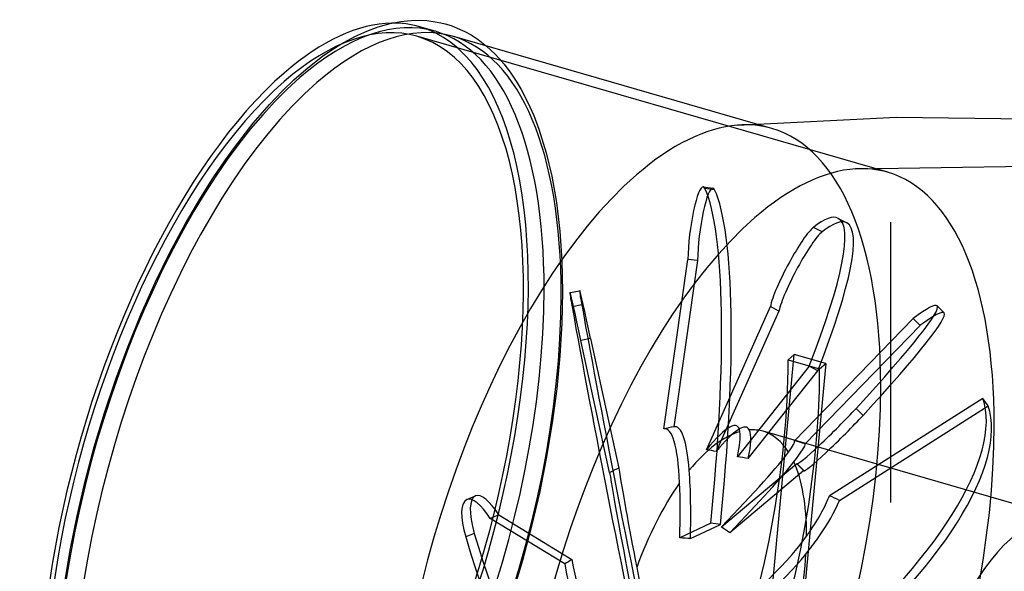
# Model space of a CAD drawing. Header units: millimetres. Extents: x -300 to 300, y -225 to 168.
# Tile 3 of 5: x -300 to -100, y 56 to 168. Entities that reach past the tile are written whole.
import ezdxf

# ---------------------------------------------------------------- set-up
doc = ezdxf.new("R2010")
doc.units = ezdxf.units.MM
doc.layers.add('HIDDEN', color=7, linetype='Continuous')
doc.layers.add('THICK', color=7, linetype='Continuous')

msp = doc.modelspace()

# ---------------------------------------------------------------- linework, layer by layer
at = {"layer": 'HIDDEN'}
for p, q in [((-215.31, 165.2), (-218.49, 166.12)), ((-123.63, 136.65), (-219.05, 164.19)), ((-204.92, 162.2), (-203.27, 160.66)), ((-203.27, 160.66), (-202.37, 159.72)), ((-202.37, 159.72), (-201.38, 158.57)), ((-201.38, 158.57), (-199.98, 156.73)), ((-199.98, 156.73), (-198.9, 155.12)), ((-198.9, 155.12), (-197.91, 153.44)), ((-197.91, 153.44), (-196.53, 150.79)), ((-196.53, 150.79), (-195.36, 148.15)), ((-195.36, 148.15), (-194.3, 145.37)), ((-147.08, 145.5), (-150.4, 146.46)), ((-194.3, 145.37), (-192.82, 140.59)), ((-192.82, 140.59), (-191.69, 135.84)), ((-130.12, 137.34), (-85.28, 138.02)), ((-191.69, 135.84), (-190.77, 130.56)), ((-161.02, 133.7), (-159.06, 133.46)), ((-158.71, 133.11), (-160.67, 133.35)), ((-190.77, 130.56), (-190.08, 124.75)), ((-133.65, 127.31), (-131.9, 126.39)), ((-122.98, 126.54), (-122.98, 126.54)), ((-122.98, 126.54), (-122.98, 126.54)), ((-122.98, 126.54), (-122.98, 126.54)), ((-122.98, 126.54), (-122.98, 126.54)), ((-122.98, 126.54), (-122.98, 126.54)), ((-122.98, 126.54), (-122.98, 126.54)), ((-122.98, 126.54), (-122.98, 126.54)), ((-122.98, 126.54), (-122.98, 126.54)), ((-122.98, 126.54), (-122.98, 126.54)), ((-122.98, 126.54), (-122.98, 126.54)), ((-122.98, 126.54), (-122.98, 126.54)), ((-122.98, 126.54), (-122.98, 126.54)), ((-122.98, 126.54), (-122.98, 126.54)), ((-122.98, 126.54), (-122.98, 126.54)), ((-122.98, 126.54), (-122.98, 126.54)), ((-122.98, 126.54), (-122.98, 126.54)), ((-122.98, 126.54), (-122.98, 126.54)), ((-122.98, 126.54), (-122.98, 126.54)), ((-122.98, 126.54), (-122.98, 126.54)), ((-122.98, 126.54), (-122.98, 126.54)), ((-122.98, 126.54), (-122.98, 126.54)), ((-122.98, 126.54), (-122.98, 126.54)), ((-122.98, 126.54), (-122.98, 126.54)), ((-122.98, 126.54), (-122.98, 126.54)), ((-122.98, 126.54), (-122.98, 126.54)), ((-122.98, 126.54), (-122.98, 126.54)), ((-122.98, 126.54), (-122.98, 126.54)), ((-122.98, 126.54), (-122.98, 126.54)), ((-122.98, 126.54), (-122.98, 126.54)), ((-122.98, 126.54), (-122.98, 126.54)), ((-122.98, 126.54), (-122.98, 126.54)), ((-122.98, 126.54), (-122.98, 126.54)), ((-122.98, 126.54), (-122.98, 126.54)), ((-122.98, 126.54), (-122.98, 126.54)), ((-122.98, 126.54), (-122.98, 126.54)), ((-122.98, 126.54), (-122.98, 126.54)), ((-122.98, 126.54), (-122.98, 126.54)), ((-122.98, 126.54), (-122.98, 126.54)), ((-122.98, 126.54), (-122.98, 126.54)), ((-122.98, 126.54), (-122.98, 126.54)), ((-122.98, 126.54), (-122.98, 126.54)), ((-122.98, 126.54), (-122.98, 126.54)), ((-122.98, 126.54), (-122.98, 126.54)), ((-122.98, 126.54), (-122.98, 126.54)), ((-122.98, 126.54), (-122.98, 126.54)), ((-122.98, 126.54), (-122.98, 126.54)), ((-122.98, 126.54), (-122.98, 126.54)), ((-122.98, 126.54), (-122.98, 126.54)), ((-122.98, 126.54), (-122.98, 126.54)), ((-122.98, 126.54), (-122.98, 126.54)), ((-122.98, 126.54), (-122.98, 126.54)), ((-122.98, 126.54), (-122.98, 126.54)), ((-122.98, 126.54), (-122.98, 126.54)), ((-122.98, 126.54), (-122.98, 126.54)), ((-122.98, 126.54), (-122.98, 126.54)), ((-122.98, 126.54), (-122.98, 126.54)), ((-122.98, 126.54), (-122.98, 126.54)), ((-122.98, 126.54), (-122.98, 126.54)), ((-122.98, 126.54), (-122.98, 126.54)), ((-122.98, 126.54), (-122.98, 126.54)), ((-122.98, 126.54), (-122.98, 126.54)), ((-122.98, 126.54), (-122.98, 126.54)), ((-122.98, 126.54), (-122.98, 126.54)), ((-122.98, 126.54), (-122.98, 126.54)), ((-122.98, 126.54), (-122.98, 126.54)), ((-122.98, 126.54), (-122.98, 126.54)), ((-122.98, 126.54), (-122.98, 126.54)), ((-122.98, 126.54), (-122.98, 126.54)), ((-122.98, 126.54), (-122.98, 126.54)), ((-122.98, 126.54), (-122.98, 126.54)), ((-122.98, 126.54), (-122.98, 126.54)), ((-122.98, 126.54), (-122.98, 126.54)), ((-122.98, 126.54), (-122.98, 126.54)), ((-122.98, 126.54), (-122.98, 126.54)), ((-122.98, 126.54), (-122.98, 126.54)), ((-122.98, 126.54), (-122.98, 126.54)), ((-122.98, 126.54), (-122.98, 126.54)), ((-122.98, 126.54), (-122.98, 126.54)), ((-122.98, 126.54), (-122.98, 126.54)), ((-122.98, 126.54), (-122.98, 126.54)), ((-122.98, 69.79), (-122.98, 126.54)), ((-122.98, 69.79), (-122.98, 126.54)), ((-190.08, 124.75), (-189.67, 118.77)), ((-136.93, 124.57), (-138.67, 125.5)), ((-189.67, 118.77), (-189.53, 112.45)), ((-169.01, 84.68), (-164.15, 119.01)), ((-162.19, 118.78), (-166.96, 85.11)), ((-162.19, 118.78), (-164.15, 119.01)), ((-189.53, 112.45), (-189.66, 106.09)), ((-188.01, 112.28), (-186.05, 112.67)), ((-185.63, 109.8), (-187.59, 109.4)), ((-160.37, 80.48), (-147.41, 109.47)), ((-145.66, 108.55), (-158.37, 80.11)), ((-145.66, 108.55), (-147.41, 109.47)), ((-113.6, 109.6), (-112.2, 108.18)), ((-189.66, 106.09), (-190.06, 99.49)), ((-118.47, 107.02), (-142.5, 82.3)), ((-117.07, 105.6), (-118.47, 107.02)), ((-140.35, 81.64), (-117.07, 105.6)), ((-183.89, 103.02), (-185.85, 102.62)), ((-179.98, 75.84), (-185.85, 102.62)), ((-183.89, 103.02), (-178.13, 76.76)), ((-190.06, 99.49), (-190.7, 92.78)), ((-155.78, -41.35), (-142.55, 99.75)), ((-136.17, 97.91), (-147.45, -22.27)), ((-142.55, 99.75), (-143.8, 98.67)), ((-143.8, 98.67), (-137.42, 96.83)), ((-136.17, 97.91), (-142.55, 99.75)), ((-137.42, 96.83), (-136.17, 97.91)), ((-139.54, 97.36), (-154.09, 79.05)), ((-151.89, 78.69), (-137.79, 96.43)), ((-137.79, 96.43), (-139.54, 97.36)), ((-190.7, 92.78), (-191.61, 85.92)), ((-104.34, 90.87), (-135.42, 71.13)), ((-103.29, 89.35), (-104.34, 90.87)), ((-133.4, 70.22), (-103.29, 89.35)), ((-128.61, 87.42), (-130.01, 88.85)), ((-191.61, 85.92), (-192.76, 79)), ((-87.4, 66.45), (-148.89, 84.2)), ((-192.76, 79), (-194.16, 72.01)), ((-157.34, 64.84), (-142.02, 77.65)), ((-140.62, 76.23), (-155.64, 63.66)), ((-140.62, 76.23), (-142.02, 77.65)), ((-142.01, 77.61), (-140.61, 76.19)), ((-194.16, 72.01), (-195.8, 65.02)), ((-208.91, 70.39), (-207.17, 71.11)), ((-122.98, 69.79), (-122.98, 69.79)), ((-122.98, 69.79), (-122.98, 69.79)), ((-122.98, 69.79), (-122.98, 69.79)), ((-122.98, 69.79), (-122.98, 69.79)), ((-122.98, 69.79), (-122.98, 69.79)), ((-122.98, 69.79), (-122.98, 69.79)), ((-122.98, 69.79), (-122.98, 69.79)), ((-122.98, 69.79), (-122.98, 69.79)), ((-122.98, 69.79), (-122.98, 69.79)), ((-122.98, 69.79), (-122.98, 69.79)), ((-122.98, 69.79), (-122.98, 69.79)), ((-122.98, 69.79), (-122.98, 69.79)), ((-122.98, 69.79), (-122.98, 69.79)), ((-122.98, 69.79), (-122.98, 69.79)), ((-122.98, 69.79), (-122.98, 69.79)), ((-122.98, 69.79), (-122.98, 69.79)), ((-122.98, 69.79), (-122.98, 69.79)), ((-122.98, 69.79), (-122.98, 69.79)), ((-122.98, 69.79), (-122.98, 69.79)), ((-122.98, 69.79), (-122.98, 69.79)), ((-122.98, 69.79), (-122.98, 69.79)), ((-122.98, 69.79), (-122.98, 69.79)), ((-122.98, 69.79), (-122.98, 69.79)), ((-122.98, 69.79), (-122.98, 69.79)), ((-122.98, 69.79), (-122.98, 69.79)), ((-122.98, 69.79), (-122.98, 69.79)), ((-122.98, 69.79), (-122.98, 69.79)), ((-122.98, 69.79), (-122.98, 69.79)), ((-122.98, 69.79), (-122.98, 69.79)), ((-122.98, 69.79), (-122.98, 69.79)), ((-122.98, 69.79), (-122.98, 69.79)), ((-122.98, 69.79), (-122.98, 69.79)), ((-122.98, 69.79), (-122.98, 69.79)), ((-122.98, 69.79), (-122.98, 69.79)), ((-122.98, 69.79), (-122.98, 69.79)), ((-122.98, 69.79), (-122.98, 69.79)), ((-122.98, 69.79), (-122.98, 69.79)), ((-122.98, 69.79), (-122.98, 69.79)), ((-122.98, 69.79), (-122.98, 69.79)), ((-122.98, 69.79), (-122.98, 69.79)), ((-122.98, 69.79), (-122.98, 69.79)), ((-122.98, 69.79), (-122.98, 69.79)), ((-122.98, 69.79), (-122.98, 69.79)), ((-122.98, 69.79), (-122.98, 69.79)), ((-122.98, 69.79), (-122.98, 69.79)), ((-122.98, 69.79), (-122.98, 69.79)), ((-122.98, 69.79), (-122.98, 69.79)), ((-122.98, 69.79), (-122.98, 69.79)), ((-122.98, 69.79), (-122.98, 69.79)), ((-122.98, 69.79), (-122.98, 69.79)), ((-122.98, 69.79), (-122.98, 69.79)), ((-122.98, 69.79), (-122.98, 69.79)), ((-122.98, 69.79), (-122.98, 69.79)), ((-122.98, 69.79), (-122.98, 69.79)), ((-122.98, 69.79), (-122.98, 69.79)), ((-122.98, 69.79), (-122.98, 69.79)), ((-122.98, 69.79), (-122.98, 69.79)), ((-122.98, 69.79), (-122.98, 69.79)), ((-122.98, 69.79), (-122.98, 69.79)), ((-122.98, 69.79), (-122.98, 69.79)), ((-122.98, 69.79), (-122.98, 69.79)), ((-122.98, 69.79), (-122.98, 69.79)), ((-122.98, 69.79), (-122.98, 69.79)), ((-122.98, 69.79), (-122.98, 69.79)), ((-202.47, 67.28), (-204.22, 66.57)), ((-189.07, 57.34), (-204.22, 66.57)), ((-202.47, 67.28), (-187.61, 58.24)), ((-195.8, 65.02), (-197.66, 58.05)), ((-159.49, 65.57), (-165.77, 62.62)), ((-163.62, 62.48), (-157.53, 65.34)), ((-157.53, 65.34), (-159.49, 65.57)), ((-207.41, 63.53), (-209.15, 62.81)), ((-197.66, 58.05), (-199.74, 51.14))]:
    msp.add_line(p, q, dxfattribs=at)
for centre, major_axis, ratio, start_param, end_param in [((-245.95, 71), (-26.9, -93.19), 0.433013, -3.141592, -2.55359), ((-245.95, 71), (-27.46, -95.12), 0.433013, 0.588003, 3.141593), ((-242.76, 70.08), (27.46, 95.12), 0.433013, 0, 0.588003), ((-245.95, 71), (-27.46, -95.12), 0.433013, -3.141592, -3.010351), ((-245.95, 71), (-26.9, -93.19), 0.433013, 0.588003, 3.141593), ((-242.76, 70.08), (27.46, 95.12), 0.433013, -0.982794, 0), ((-239.3, 69.08), (-27.46, -95.12), 0.433013, 2.158799, 3.141593), ((-242.76, 70.08), (27.46, 95.12), 0.433013, 0.588003, 2.158799), ((-245.95, 71), (-26.9, -93.19), 0.433013, -2.55359, 0), ((-174.54, 50.39), (-27.46, -95.12), 0.433013, -3.141592, -2.979229), ((-174.54, 50.39), (-27.46, -95.12), 0.433013, 2.158799, 3.141593), ((-150.54, 43.46), (-26.9, -93.19), 0.433013, -2.988063, -2.55359), ((-150.54, 43.46), (-26.9, -93.19), 0.433013, -3.141592, -2.988063), ((-150.54, 43.46), (-26.9, -93.19), 0.433013, 2.158799, 3.141593), ((-162.19, 123.87), (-1.18, -9.83), 0.159766, 3.141549, 5.248269), ((-162.19, 123.87), (-1.18, -9.83), 0.159766, 2.892074, 3.141549), ((-160.23, 123.63), (1.18, 9.83), 0.159766, -0.000044, 2.106676), ((-172.6, 59.41), (-9.19, -76.67), 0.159766, 1.670344, 2.892074), ((-160.23, 123.63), (1.18, 9.83), 0.159766, -0.249519, -0.000044), ((-170.64, 59.18), (9.19, 76.67), 0.159766, -1.471249, -0.249519), ((-169.91, 59.14), (-36.26, -68.18), 0.146568, 3.141586, 3.463404), ((-150.54, 43.46), (-26.9, -93.19), 0.433013, -2.55359, -0.982794), ((-169.91, 59.14), (-36.26, -68.18), 0.146568, 2.241674, 3.141586), ((-168.16, 58.21), (36.26, 68.18), 0.146568, -0.899919, -0.000007), ((-168.16, 58.21), (36.26, 68.18), 0.146568, -0.000007, 0.321812), ((-142.68, 116.99), (-4.65, -8.74), 0.146568, -2.819781, -0.463586), ((-140.93, 116.06), (4.65, 8.74), 0.146568, 0.321812, 2.678006), ((-242.76, 70.08), (27.46, 95.12), 0.433013, -2.55359, -0.982794), ((-239.3, 69.08), (-27.46, -95.12), 0.433013, 0.588003, 2.158799), ((-186.06, 102.57), (1.95, -9.71), 0.02187, 3.141554, 3.927491), ((-186.06, 102.57), (1.95, -9.71), 0.02187, 1.571296, 3.141554), ((-184.1, 102.97), (-1.95, 9.71), 0.02187, -0.000039, 0.785898), ((-184.1, 102.97), (-1.95, 9.71), 0.02187, -1.570296, -0.000039), ((-173.7, 56.53), (-15.22, 75.7), 0.02187, 0.785898, 2.007629), ((-168.62, 55.41), (-55.01, -54.19), 0.056422, -3.141586, -2.769735), ((-175.66, 56.14), (15.22, -75.7), 0.02187, -2.355695, -1.133964), ((-168.62, 55.41), (-55.01, -54.19), 0.056422, 2.29172, 3.141599), ((-167.22, 53.99), (55.01, 54.19), 0.056422, -0.849873, 0.000006), ((-167.22, 53.99), (55.01, 54.19), 0.056422, 0.000006, 0.371857), ((-193.3, 55.8), (-27.46, -95.12), 0.433013, 1.40973, 2.158799), ((-186.92, 53.96), (27.46, 95.12), 0.433013, -2.55359, -0.982794), ((-174.54, 50.39), (-27.46, -95.12), 0.433013, 0.588003, 2.158799), ((-169.22, 49.66), (-63.52, -43.91), 0.371669, 1.815736, 3.037466), ((-134.96, 84.56), (-7.05, -6.95), 0.056422, 0.000016, 2.29172), ((-168.16, 48.13), (63.52, 43.91), 0.371669, -1.325857, -0.104126), ((-171.65, 52.41), (17.48, 32.87), 0.146568, -0.200194, 0.630578), ((-169.9, 51.49), (-17.79, -33.46), 0.146568, 3.033005, 3.768739), ((-133.56, 83.14), (7.05, 6.95), 0.056422, -3.141576, -0.849873), ((-160.88, 47.23), (28.48, 26.57), 0.978308, 0.989418, 1.043637), ((-173.09, 47.73), (4.43, 36.97), 0.159766, -0.771525, 0.059247), ((-171.13, 47.5), (-4.51, -37.63), 0.159766, 2.461674, 3.197408), ((-159.87, 46.15), (-10.98, -38.05), 0.433013, -2.877983, -2.351581), ((-174.31, 50.32), (19.89, 35.44), 0.171995, -0.535704, -0.223277), ((-172.17, 49.7), (19.89, 35.44), 0.171995, -0.523212, -0.121361), ((-159.87, 46.15), (-10.98, -38.05), 0.433013, 3.141556, 3.303286), ((-150.54, 43.46), (-26.9, -93.19), 0.433013, 0.588003, 2.158799), ((-159.87, 46.15), (-10.98, -38.05), 0.433013, 2.776884, 3.141556), ((-174.31, 50.32), (-31.78, -32.03), 0.053728, 2.806262, 3.118689), ((-212.24, 61.27), (-186, 42.04), 0.199541, -1.92218, -1.909689), ((-162.13, 43.92), (-27.34, 27.74), 0.896095, -0.934868, -0.880648), ((-169.32, 55.74), (26.53, 26.13), 0.056422, -1.158639, -0.327867), ((-172.17, 49.7), (-31.78, -32.03), 0.053728, 2.704346, 3.106197), ((-167.92, 54.32), (-27, -26.59), 0.056422, 1.986385, 2.722119), ((-212.24, 61.27), (-185.86, 21.94), 0.136964, -1.885318, -1.872826), ((-159.87, 46.15), (-10.98, -38.05), 0.433013, 2.158799, 2.674967), ((-160.62, 50.53), (38.38, 6.62), 0.78341, 1.905394, 1.959614), ((-173.09, 43.49), (-7.34, 36.5), 0.02187, 0.477132, 1.307904), ((-171.13, 43.89), (7.47, -37.15), 0.02187, -2.661029, -1.925295), ((-172.17, 49.7), (-3.98, -40.04), 0.191247, 1.914543, 2.316395), ((-134.96, 84.56), (-7.05, -6.95), 0.056422, -0.064475, 0.000016), ((-133.56, 83.14), (7.05, 6.95), 0.056422, 3.077118, 3.141609), ((-159.87, 46.15), (-10.98, -38.05), 0.433013, -2.249664, -1.723263), ((-174.31, 50.32), (-3.98, -40.04), 0.191247, 1.902052, 2.214478), ((-205.15, 61.24), (3.77, -9.16), 0.32896, -3.141569, -1.876163), ((-205.15, 61.24), (3.77, -9.16), 0.32896, 2.050828, 3.141617), ((-203.4, 61.96), (-3.77, 9.16), 0.32896, 0.000024, 1.265429), ((-203.4, 61.96), (-3.77, 9.16), 0.32896, -1.090765, 0.000024), ((-174.31, 50.32), (-38.91, -28.9), 0.3066, 2.388209, 2.690401), ((-172.17, 49.7), (-38.91, -28.9), 0.3066, 2.388209, 2.67791), ((-212.24, 61.27), (-179.42, 64.38), 0.198217, -1.953534, -1.941043), ((-98.38, 28.4), (-10.98, -38.05), 0.433013, -3.141591, -0.982794), ((-163.9, 41.86), (-28.39, 26.66), 0.568173, -1.340012, -1.285792), ((-177.92, 50.55), (29.37, -71.42), 0.32896, -1.876163, -0.654433), ((-176.17, 51.27), (-29.37, 71.42), 0.32896, 1.265429, 2.48716), ((-212.24, 61.27), (-179.04, 10.7), 0.023788, -1.84442, -1.831929), ((-166.99, 56.45), (30.63, 21.17), 0.371669, -1.634623, -0.803851), ((-172.17, 49.7), (-38.91, -28.9), 0.3066, 2.276058, 2.388209), ((-159.87, 46.15), (-10.98, -38.05), 0.433013, 2.148565, 2.158799), ((-174.31, 50.32), (-38.91, -28.9), 0.3066, 2.377975, 2.388209), ((-161.46, 52.55), (37.8, 9.41), 0.385846, 2.234795, 2.289014), ((-169.9, 42.02), (14.41, -35.05), 0.32896, -2.181497, -1.445763), ((-165.93, 54.92), (-31.17, -21.55), 0.371669, 1.510402, 2.246136), ((-159.87, 46.15), (-10.98, -38.05), 0.433013, 1.520247, 2.046648), ((-171.65, 41.31), (-14.16, 34.43), 0.32896, 0.956663, 1.787436), ((-172.17, 49.7), (8.58, -43.69), 0.021383, -1.734257, -1.332405)]:
    msp.add_ellipse(centre, major_axis=major_axis, ratio=ratio, start_param=start_param, end_param=end_param, dxfattribs=at)
at = {"layer": 'THICK'}
for p, q in [((-229.21, 165.25), (-226.86, 166.1)), ((-226.86, 166.1), (-224.43, 166.78)), ((-224.43, 166.78), (-222.29, 167.18)), ((-222.29, 167.18), (-220.98, 167.34)), ((-220.98, 167.34), (-220.15, 167.4)), ((-220.15, 167.4), (-218.55, 167.43)), ((-218.55, 167.43), (-217.05, 167.36)), ((-217.05, 167.36), (-215.33, 167.14)), ((-215.33, 167.14), (-214.2, 166.92)), ((-214.2, 166.92), (-213.32, 166.7)), ((-213.32, 166.7), (-212.12, 166.34)), ((-212.12, 166.34), (-210.87, 165.86)), ((-210.87, 165.86), (-209.31, 165.14)), ((-234.43, 162.61), (-231.59, 164.17)), ((-231.59, 164.17), (-229.21, 165.25)), ((-150.4, 146.46), (-211.84, 164.2)), ((-209.31, 165.14), (-208.07, 164.46)), ((-208.07, 164.46), (-206.65, 163.53)), ((-238.09, 160.2), (-235.75, 161.8)), ((-235.75, 161.8), (-234.43, 162.61)), ((-206.65, 163.53), (-204.92, 162.2)), ((-241.56, 157.49), (-238.09, 160.2)), ((-243.96, 155.38), (-241.56, 157.49)), ((-246.38, 153.05), (-243.96, 155.38)), ((-248.94, 150.37), (-246.38, 153.05)), ((-252.2, 146.61), (-248.94, 150.37)), ((-154.1, 146.17), (-121.81, 147.78)), ((-121.81, 147.78), (-88.53, 147.35)), ((-256.04, 141.7), (-252.2, 146.61)), ((-258, 138.97), (-256.04, 141.7)), ((-260.34, 135.51), (-258, 138.97)), ((-262.85, 131.55), (-260.34, 135.51)), ((-265.92, 126.31), (-262.85, 131.55)), ((-269.08, 120.41), (-265.92, 126.31)), ((-272.07, 114.32), (-269.08, 120.41)), ((-274.91, 107.98), (-272.07, 114.32)), ((-277.57, 101.47), (-274.91, 107.98)), ((-280.05, 94.78), (-277.57, 101.47)), ((-282.34, 87.96), (-280.05, 94.78)), ((-284.42, 81.06), (-282.34, 87.96)), ((-286.28, 74.09), (-284.42, 81.06)), ((-287.91, 67.11), (-286.28, 74.09)), ((-289.31, 60.13), (-287.91, 67.11)), ((-290.46, 53.22), (-289.31, 60.13))]:
    msp.add_line(p, q, dxfattribs=at)
for centre, start_param, end_param in [((-245.95, 71), -3.010351, -2.55359), ((-239.3, 69.08), -3.141592, -2.55359), ((-245.95, 71), -2.55359, -0.130653), ((-239.3, 69.08), -2.55359, -0.982794), ((-174.54, 50.39), -2.979229, -2.55359), ((-174.54, 50.39), -2.55359, -0.982794)]:
    msp.add_ellipse(centre, major_axis=(-27.46, -95.12), ratio=0.433013, start_param=start_param, end_param=end_param, dxfattribs=at)

doc.saveas('drawing.dxf')
